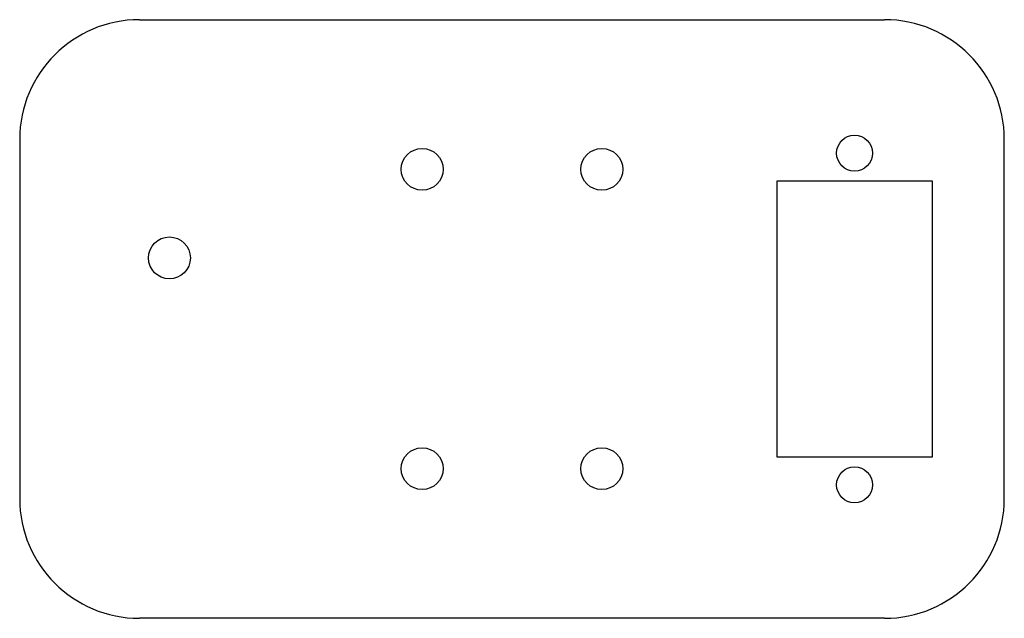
# Model space of a CAD drawing. Header units: millimetres. Extents: x -41.1 to 41.1, y -25 to 25.
import ezdxf

# ---------------------------------------------------------------- set-up
doc = ezdxf.new("R2010")
doc.units = ezdxf.units.MM

msp = doc.modelspace()

# ---------------------------------------------------------------- linework, layer by layer
at = {"color": 7, "linetype": 'Continuous', "lineweight": 25}
for p, q in [((-31.099, 25), (31.099, 25)), ((-41.099, 15), (-41.099, -15)), ((41.099, -15), (41.099, 15)), ((22.099, 11.5), (22.099, -11.5)), ((35.099, 11.5), (22.099, 11.5)), ((35.099, -11.5), (35.099, 11.5)), ((22.099, -11.5), (35.099, -11.5)), ((31.099, -25), (-31.099, -25))]:
    msp.add_line(p, q, dxfattribs=at)
for centre, radius in [((28.599, 13.85), 1.5), ((-7.5, 12.5), 1.75), ((7.5, 12.5), 1.75), ((-28.599, 5.1), 1.75), ((-7.5, -12.5), 1.75), ((7.5, -12.5), 1.75), ((28.599, -13.85), 1.5)]:
    msp.add_circle(centre, radius, dxfattribs=at)
for centre, start, end in [((-31.099, 15), 90, 180), ((31.099, 15), 0, 90), ((-31.099, -15), 180, 270), ((31.099, -15), 270, 0)]:
    msp.add_arc(centre, 10, start, end, dxfattribs=at)

doc.saveas('drawing.dxf')
